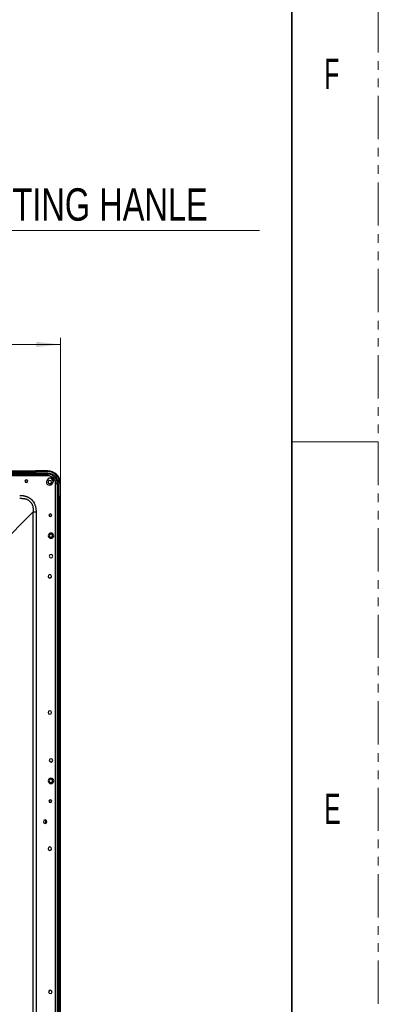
# Model space of a CAD drawing. Header units: millimetres. Extents: x 0 to 1118, y 0 to 864.
# Tile 120 of 256: x 1065 to 1118, y 457 to 602. Entities that reach past the tile are written whole.
import ezdxf

# ---------------------------------------------------------------- set-up
doc = ezdxf.new("R2010")
doc.units = ezdxf.units.MM
doc.linetypes.add('PHANTOM', pattern=[12.7, 6.35, -1.27, 1.27, -1.27, 1.27, -1.27])
doc.styles.add('SLDTEXTSTYLE3', font='TXT', dxfattribs={"width": 0.6})
doc.styles.add('SLDTEXTSTYLE5', font='TXT', dxfattribs={"width": 0.75})
doc.dimstyles.new('SLDDIMSTYLE0', dxfattribs={"dimtxt": 4.7625, "dimasz": 3.556, "dimexe": 0, "dimexo": 0.0625, "dimgap": 1.190625, "dimtad": 1, "dimlfac": 5, "dimrnd": 1e-09, "dimzin": 12, "dimdsep": 46, "dimtxsty": 'SLDTEXTSTYLE5', "dimsah": 1, "dimcen": 0.09, "dimadec": 0, "dimazin": 3, "dimtfac": 1, "dimtofl": 0, "dimtmove": 0, "dimatfit": 3, "dimfxl": 1, "dimfrac": 2, "dimtolj": 1, "dimtzin": 12, "dimarcsym": 0})

# ---------------------------------------------------------------- blocks, each defined once
blk = doc.blocks.new('_D_18')
at = {"color": 7, "linetype": 'Continuous', "lineweight": 0}
for p, q in [((956.55, 482.95), (956.55, 555.04)), ((1070.98, 554.04), (956.55, 554.04)), ((1070.98, 532.75), (1070.98, 555.04))]:
    blk.add_line(p, q, dxfattribs=at)
at = {"color": 7, "linetype": 'Continuous', "lineweight": 18}
for points in [[(956.55, 554.04), (960.11, 553.66), (960.11, 554.43)], [(1070.98, 554.04), (1067.42, 554.43), (1067.42, 553.66)]]:
    blk.add_solid(points, dxfattribs=at)
at = {"color": 7, "linetype": 'Continuous', "lineweight": 18, "insert": (1003.15, 560.18), "char_height": 4.762, "attachment_point": 1, "style": 'SLDTEXTSTYLE5'}
blk.add_mtext('572.12', dxfattribs=at)
blk = doc.blocks.new('SW_NOTE_0_16')
at = {"color": 0, "linetype": 'Continuous', "lineweight": 0}
blk.add_line((43.56, 0), (0, 0), dxfattribs=at)
at = {"color": 0, "linetype": 'Continuous', "lineweight": 0, "insert": (0.39, 6.2), "char_height": 4.7625, "attachment_point": 1, "style": 'SLDTEXTSTYLE5'}
blk.add_mtext('LIFTING HANLE', dxfattribs=at)

msp = doc.modelspace()

# ---------------------------------------------------------------- linework, layer by layer
at = {"color": 7, "linetype": 'PHANTOM', "lineweight": 18}
msp.add_line((1117.6, 0), (1117.6, 863.6), dxfattribs=at)
at = {"color": 7, "linetype": 'Continuous', "lineweight": 35}
msp.add_line((1104.9, 838.2), (1104.9, 25.4), dxfattribs=at)
at = {"color": 7, "linetype": 'Continuous', "lineweight": 18}
msp.add_line((1104.9, 539.75), (1117.6, 539.75), dxfattribs=at)
at = {"color": 7, "linetype": 'Continuous', "lineweight": 25}
for p, q in [((685.8526, 535.468), (1067.2526, 535.468)), ((685.8526, 535.368), (1067.2526, 535.368)), ((1067.2526, 535.128), (685.8526, 535.128)), ((1067.2526, 535.068), (685.8526, 535.068)), ((1067.2526, 535.468), (1067.2526, 535.368)), ((1067.2526, 535.368), (1067.2526, 535.128)), ((1067.2526, 535.068), (1067.2526, 535.128)), ((1067.2526, 535.068), (1067.2526, 534.988)), ((1069.0755, 535.468), (1067.2755, 535.468)), ((1067.2755, 535.368), (1067.2755, 535.468)), ((1067.2755, 535.368), (1067.2755, 535.128)), ((1067.2755, 535.368), (1069.0755, 535.368)), ((1067.2755, 535.128), (1069.0755, 535.128)), ((1067.2755, 535.068), (1067.2755, 535.128)), ((1067.2755, 535.068), (1069.0755, 535.068)), ((1067.2755, 535.068), (1067.2755, 534.988)), ((1069.0755, 535.468), (1069.0755, 535.368)), ((1069.0755, 535.128), (1069.0755, 535.068)), ((684.0075, 534.988), (1069.0955, 534.988)), ((1069.0955, 534.748), (684.0075, 534.748)), ((1067.2526, 535.028), (1067.2755, 535.028)), ((1069.1771, 534.3064), (1069.0357, 534.165)), ((1069.0955, 534.748), (1069.0955, 534.988)), ((1069.6725, 533.5282), (1069.8139, 533.6696)), ((1070.4955, 533.588), (1070.2555, 533.588)), ((1070.4955, 533.588), (1070.4955, 323.296)), ((1070.5755, 533.568), (1070.5755, 531.768)), ((1070.6355, 533.568), (1070.5755, 533.568)), ((1070.6355, 533.568), (1070.6355, 531.768)), ((1070.8755, 533.568), (1070.8755, 531.768)), ((1070.8755, 533.568), (1070.9755, 533.568)), ((1070.9755, 531.768), (1070.9755, 533.568)), ((1070.4955, 531.768), (1070.5755, 531.768)), ((1070.4955, 531.752), (1070.5755, 531.752)), ((1070.5355, 531.768), (1070.5355, 531.752)), ((1070.6355, 531.768), (1070.5755, 531.768)), ((1070.5755, 531.752), (1070.5755, 323.2088)), ((1070.5755, 531.752), (1070.6355, 531.752)), ((1070.6355, 531.768), (1070.8755, 531.768)), ((1070.6355, 531.752), (1070.8755, 531.752)), ((1070.9755, 531.768), (1070.8755, 531.768)), ((1070.8755, 316.152), (1070.8755, 531.752)), ((1070.8755, 531.752), (1070.9755, 531.752)), ((1070.9755, 316.152), (1070.9755, 531.752)), ((1062.0036, 524.5182), (1066.9592, 529.4738)), ((1068.8126, 483.7216), (1068.8126, 484.1824)), ((1068.9126, 483.7981), (1068.9126, 484.1058))]:
    msp.add_line(p, q, dxfattribs=at)
at = {"color": 8, "linetype": 'Continuous', "lineweight": 25}
for p, q in [((1070.2555, 323.4271), (1070.2555, 533.588)), ((1070.6355, 531.752), (1070.6355, 323.1103)), ((1066.9592, 323.4488), (1066.9592, 529.4738)), ((1067.3835, 529.4738), (1067.3835, 323.4488))]:
    msp.add_line(p, q, dxfattribs=at)
at = {"color": 7, "linetype": 'Continuous', "lineweight": 25, "flags": 128}
msp.add_lwpolyline([(1069.8664, 534.2433), (1069.8109, 534.3034), (1069.7509, 534.3589)], dxfattribs=at)
at = {"color": 7, "linetype": 'Continuous', "lineweight": 25}
for centre, radius, start, end in [((1069.0755, 533.568), 1.9, 0, 90), ((1069.0755, 533.568), 1.8, 0, 90), ((1069.0755, 533.568), 1.56, 0, 90), ((1069.0755, 533.568), 1.5, 0, 90), ((1065.9515, 533.965), 0.2, 0, 180), ((1065.9515, 533.965), 0.2, 180, 0), ((1069.3541, 533.8466), 0.4503, 135, 180), ((1069.3541, 533.8466), 0.4503, 180, 315), ((1069.0955, 533.588), 1.4, 0, 90), ((1069.0955, 533.588), 1.16, 0, 90), ((1069.4014, 533.8266), 0.25, 90, 270), ((1069.4955, 533.988), 0.4503, 0, 135), ((1069.0755, 533.568), 0.92, 20.746593, 69.253784), ((1069.4014, 533.8266), 0.25, 270, 90), ((1069.4955, 533.988), 0.4503, 315, 0), ((1069.4726, 528.952), 0.2, 360, 180), ((1069.4726, 528.952), 0.2, 180, 360), ((1069.5655, 525.952), 0.4, 0, 180), ((1069.5655, 525.952), 0.4, 180, 0), ((1069.5655, 525.952), 0.25, 90, 270), ((1069.5655, 525.952), 0.25, 270, 90), ((1069.5726, 522.952), 0.25, 0, 180), ((1069.5726, 522.952), 0.25, 180, 0), ((1069.3955, 519.988), 0.25, 0, 180), ((1069.3955, 519.988), 0.25, 180, 0), ((1069.3955, 499.988), 0.25, 0, 180), ((1069.3955, 499.988), 0.25, 180, 0), ((1069.5726, 492.952), 0.25, 0, 180), ((1069.5726, 492.952), 0.25, 180, 0), ((1069.5655, 489.952), 0.4, 0, 180), ((1069.5655, 489.952), 0.4, 180, 0), ((1069.5655, 489.952), 0.25, 90, 270), ((1069.5655, 489.952), 0.25, 270, 90), ((1069.4726, 486.952), 0.2, 360, 180), ((1069.4726, 486.952), 0.2, 180, 360), ((1068.7155, 483.952), 0.25, 360, 180), ((1068.7155, 483.952), 0.25, 180, 360), ((1069.3955, 479.988), 0.25, 0, 180), ((1069.3955, 479.988), 0.25, 180, 0), ((1069.4726, 458.952), 0.25, 0, 180), ((1069.4726, 458.952), 0.25, 180, 0)]:
    msp.add_arc(centre, radius, start, end, dxfattribs=at)
for points, knots in [([(1064.9793, 531.8779), (1065.008, 531.8778), (1065.0655, 531.8774), (1065.1515, 531.8741), (1065.2375, 531.8688), (1065.3233, 531.8611), (1065.4089, 531.8511), (1065.4942, 531.8386), (1065.579, 531.8236), (1065.6633, 531.8059), (1065.7471, 531.7856), (1065.8301, 531.7626), (1065.9123, 531.7367), (1065.9935, 531.7079), (1066.0736, 531.6761), (1066.1525, 531.6413), (1066.23, 531.6035), (1066.3905, 531.5172), (1066.6212, 531.3582), (1066.8853, 531.0896), (1067.0555, 530.8334), (1067.1605, 530.6208), (1067.2235, 530.4648), (1067.2753, 530.3048), (1067.3164, 530.1416), (1067.3473, 529.9763), (1067.3685, 529.8095), (1067.3813, 529.6419), (1067.3827, 529.5298), (1067.3835, 529.4738)], [0, 0, 0, 0, 0.022393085, 0.044788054, 0.067183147, 0.089578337, 0.111972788, 0.134366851, 0.156762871, 0.179159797, 0.201557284, 0.22395672, 0.246355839, 0.268755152, 0.291155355, 0.313555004, 0.335956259, 0.358357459, 0.455713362, 0.553062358, 0.650421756, 0.694126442, 0.737829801, 0.781532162, 0.825231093, 0.868926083, 0.912618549, 0.956311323, 1, 1, 1, 1]), ([(1064.9793, 531.4537), (1065.0018, 531.453), (1065.0468, 531.4515), (1065.1143, 531.4496), (1065.1817, 531.4476), (1065.2491, 531.4453), (1065.3164, 531.4425), (1065.3836, 531.4391), (1065.4507, 531.4346), (1065.5177, 531.4289), (1065.5846, 531.4217), (1065.6512, 531.4127), (1065.7176, 531.4016), (1065.7836, 531.3882), (1065.8491, 531.3719), (1065.9343, 531.3464), (1066.0377, 531.3064), (1066.1552, 531.2453), (1066.2647, 531.171), (1066.3674, 531.0878), (1066.4653, 530.9989), (1066.5591, 530.9029), (1066.6482, 530.7999), (1066.7289, 530.6873), (1066.7957, 530.566), (1066.8488, 530.4381), (1066.8883, 530.3056), (1066.9166, 530.17), (1066.936, 530.0323), (1066.9483, 529.8932), (1066.9551, 529.7536), (1066.9583, 529.6137), (1066.9589, 529.5204), (1066.9592, 529.4738)], [0, 0, 0, 0, 0.02066457, 0.04132008, 0.06197402, 0.08262929, 0.10328578, 0.12394197, 0.1445965, 0.16524971, 0.18590526, 0.20657162, 0.22725091, 0.24792821, 0.26859784, 0.28926923, 0.32974655, 0.37019267, 0.41061201, 0.45108042, 0.49150403, 0.53193105, 0.57424922, 0.6165189, 0.65882579, 0.70115051, 0.74344273, 0.78574994, 0.82860003, 0.87145329, 0.91432663, 0.95718984, 1, 1, 1, 1]), ([(1066.9592, 529.4738), (1067.0148, 529.4738), (1067.0813, 529.4738), (1067.2264, 529.4738), (1067.3049, 529.4738), (1067.3835, 529.4738)], [0, 0, 0, 0, 0.5, 0.5, 1, 1, 1, 1])]:
    msp.add_open_spline(points, degree=3, knots=knots, dxfattribs=at)

# ---------------------------------------------------------------- block references
at = {"color": 7, "linetype": 'Continuous', "lineweight": 0}
msp.add_blockref('SW_NOTE_0_16', (1056.6179, 570.7795), dxfattribs=at)

# ---------------------------------------------------------------- texts
at = {"color": 7, "linetype": 'Continuous', "lineweight": 0, "char_height": 4.445, "attachment_point": 1, "style": 'SLDTEXTSTYLE3'}
for s, insert in [('F', (1109.6943, 595.9977)), ('E', (1109.6943, 488.0477))]:
    msp.add_mtext(s, dxfattribs=dict(at, insert=insert))

# ---------------------------------------------------------------- dimensions: what is measured, and where the dimension line sits
at = {"color": 7, "linetype": 'Continuous', "lineweight": 18}
dim = msp.add_linear_dim(base=(956.5515, 554.0444), p1=(1070.9755, 531.752), p2=(956.5515, 481.9543), dimstyle='SLDDIMSTYLE0', dxfattribs=at)
dim.commit()
dim.dimension.update_dxf_attribs({"geometry": '_D_18', "text_midpoint": (1012.8244, 554.0444), "dimtype": 160})

doc.saveas('drawing.dxf')
